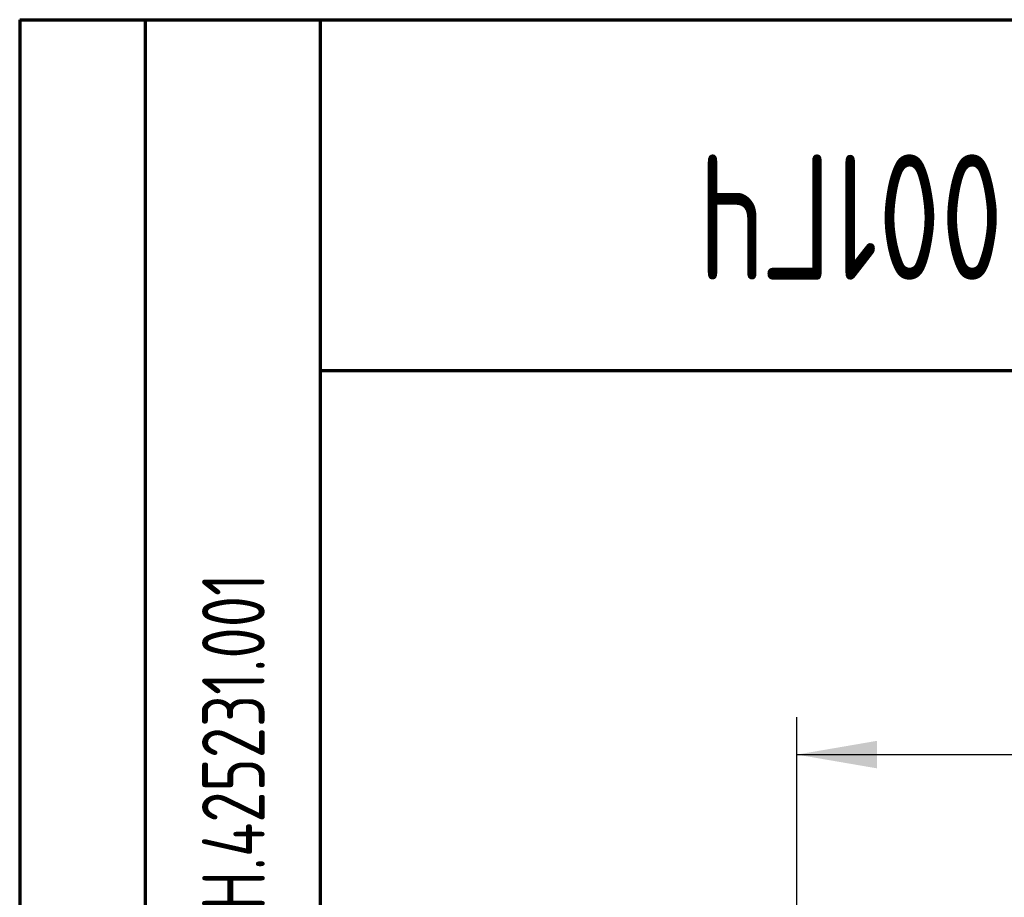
# Model space of a CAD drawing. Header units: millimetres. Extents: x 8 to 210, y -1 to 292.
# Tile 10 of 18: x 8 to 47, y 257 to 292. Entities that reach past the tile are written whole.
import ezdxf

# ---------------------------------------------------------------- set-up
doc = ezdxf.new("R2010")
doc.units = ezdxf.units.MM
doc.layers.add('ЦВЕТ_ОСНОВНОЙ_НАДПИСИ_И_РАМКИ', color=7, linetype='Continuous')
doc.layers.add('ЧЕРТЕЖ', color=7, linetype='Continuous', lineweight=25)
doc.styles.add('SLDTEXTSTYLE0', font='TXT', dxfattribs={"width": 0.7, "bigfont": 'bigfont'})
doc.styles.add('SLDTEXTSTYLE1', font='TXT', dxfattribs={"width": 0.7})
doc.dimstyles.new('SLDDIMSTYLE0', dxfattribs={"dimtxt": 3.5, "dimasz": 3.2, "dimexe": 0, "dimexo": 0.0625, "dimgap": 0.875, "dimtad": 2, "dimlfac": 2, "dimrnd": 1e-09, "dimzin": 12, "dimdsep": 46, "dimtxsty": 'SLDTEXTSTYLE1', "dimsah": 1, "dimcen": 0.09, "dimadec": 0, "dimazin": 3, "dimtfac": 1, "dimtofl": 0, "dimtmove": 0, "dimatfit": 3, "dimfxl": 0, "dimfrac": 2, "dimtolj": 1, "dimtzin": 12, "dimarcsym": 0})

# ---------------------------------------------------------------- blocks, each defined once
blk = doc.blocks.new('_D')
at = {"layer": 'ЧЕРТЕЖ'}
for p, q in [((39.011, 252.379), (39.011, 264.176)), ((120.263, 252.379), (120.263, 264.176)), ((39.011, 262.676), (120.263, 262.676))]:
    blk.add_line(p, q, dxfattribs=at)
for points in [[(39.011, 262.676), (42.211, 262.126), (42.211, 263.226)], [(120.263, 262.676), (117.063, 263.226), (117.063, 262.126)]]:
    blk.add_solid(points, dxfattribs=at)
at = {"layer": 'ЧЕРТЕЖ', "insert": (71.326, 267.188), "char_height": 3.5, "attachment_point": 1, "style": 'SLDTEXTSTYLE1'}
blk.add_mtext('162,5', dxfattribs=at)

msp = doc.modelspace()

# ---------------------------------------------------------------- linework, layer by layer
at = {"layer": 'ЦВЕТ_ОСНОВНОЙ_НАДПИСИ_И_РАМКИ', "lineweight": 70}
for p, q in [((8, 292), (20, 292)), ((8, 292), (8, 172)), ((13, 292), (13, 172)), ((20, 5), (20, 292)), ((20, 292), (205, 292)), ((20, 278), (90, 278))]:
    msp.add_line(p, q, dxfattribs=at)
at = {"layer": 'ЦВЕТ_ОСНОВНОЙ_НАДПИСИ_И_РАМКИ', "lineweight": 25}
for p, q in [((20, 278), (20, 292)), ((20, 292), (90, 292)), ((20, 292), (20, 172))]:
    msp.add_line(p, q, dxfattribs=at)

# ---------------------------------------------------------------- texts
at = {"layer": 'ЦВЕТ_ОСНОВНОЙ_НАДПИСИ_И_РАМКИ', "insert": (55.7574, 281.6263), "char_height": 5, "attachment_point": 2, "rotation": 180, "style": 'SLDTEXTSTYLE0'}
msp.add_mtext('АТПН.425231.001ГЧ', dxfattribs=at)
at = {"layer": 'ЦВЕТ_ОСНОВНОЙ_НАДПИСИ_И_РАМКИ', "color": 7, "insert": (15.2767, 260.9051), "char_height": 2.5, "attachment_point": 2, "rotation": 90, "style": 'SLDTEXTSTYLE0'}
msp.add_mtext('АТПН.425231.001', dxfattribs=at)

# ---------------------------------------------------------------- dimensions: what is measured, and where the dimension line sits
at = {"layer": 'ЧЕРТЕЖ'}
dim = msp.add_linear_dim(base=(120.2632, 262.6761), p1=(39.0108, 252.3791), p2=(120.2632, 252.3791), dimstyle='SLDDIMSTYLE0', dxfattribs=at)
dim.commit()
dim.dimension.update_dxf_attribs({"geometry": '_D', "text_midpoint": (76.3499, 262.6761), "dimtype": 160})

doc.saveas('drawing.dxf')
